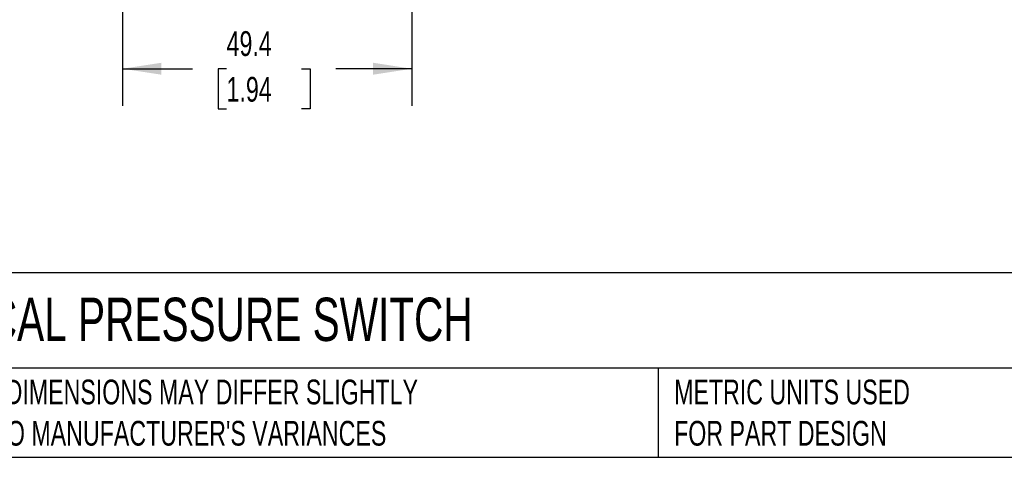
# Model space of a CAD drawing. Header units: millimetres. Extents: x 13 to 546, y 13 to 419.
# Tile 2 of 21: x 102 to 270, y 13 to 88. Entities that reach past the tile are written whole.
import ezdxf

# ---------------------------------------------------------------- set-up
doc = ezdxf.new("R2010")
doc.units = ezdxf.units.MM
doc.header["$LTSCALE"] = 2
doc.linetypes.add('SLD-Solid', pattern=[0])
doc.layers.add('DIMENSIONS', color=140, linetype='SLD-Solid', lineweight=25)
doc.layers.add('TEXT', color=140, linetype='SLD-Solid', lineweight=25)
doc.styles.add('SLDTEXTSTYLE0', font='TXT', dxfattribs={"width": 0.7})
doc.dimstyles.new('SLDDIMSTYLE1', dxfattribs={"dimtxt": 4.316016, "dimasz": 6.604, "dimexe": 0, "dimexo": 0.0625, "dimgap": 1.079004, "dimtad": 0, "dimtih": 1, "dimtoh": 1, "dimdec": 1, "dimrnd": 1e-09, "dimzin": 12, "dimdsep": 46, "dimtxsty": 'SLDTEXTSTYLE0', "dimsah": 1, "dimcen": 0.09, "dimadec": 0, "dimazin": 3, "dimtfac": 1, "dimtdec": 1, "dimtofl": 0, "dimtmove": 0, "dimatfit": 3, "dimfxl": 0, "dimfrac": 2, "dimtolj": 1, "dimtzin": 12, "dimarcsym": 0})

# ---------------------------------------------------------------- blocks, each defined once
blk = doc.blocks.new('_D_6')
at = {"layer": 'DIMENSIONS'}
for p, q in [((119.49, 119.17), (119.49, 103.61)), ((168.89, 119.17), (168.89, 72.8)), ((119.49, 100.56), (119.49, 72.8)), ((119.49, 79.15), (131.4, 79.15)), ((137.25, 79.15), (135.8, 79.15)), ((135.8, 79.15), (135.8, 72.29)), ((150.07, 79.15), (151.52, 79.15)), ((151.52, 79.15), (151.52, 72.29)), ((168.89, 79.15), (155.92, 79.15)), ((135.8, 72.29), (137.25, 72.29)), ((151.52, 72.29), (150.07, 72.29))]:
    blk.add_line(p, q, dxfattribs=at)
for points in [[(119.49, 79.15), (126.1, 78.13), (126.1, 80.17)], [(168.89, 79.15), (162.29, 80.17), (162.29, 78.13)]]:
    blk.add_solid(points, dxfattribs=at)
at = {"layer": 'DIMENSIONS', "char_height": 4.233, "attachment_point": 1, "style": 'SLDTEXTSTYLE0'}
for s, insert in [('49.4', (137.25, 85.57)), ('1.94', (137.25, 77.75))]:
    blk.add_mtext(s, dxfattribs=dict(at, insert=insert))

msp = doc.modelspace()

# ---------------------------------------------------------------- linework, layer by layer
at = {"layer": 'TEXT'}
for p, q in [((546.1, 44.25), (12.7, 44.25)), ((546.1, 27.94), (12.7, 27.94)), ((210.97, 27.94), (210.97, 12.7)), ((12.7, 12.7), (546.1, 12.7))]:
    msp.add_line(p, q, dxfattribs=at)

# ---------------------------------------------------------------- texts
at = {"layer": 'TEXT', "attachment_point": 1, "style": 'SLDTEXTSTYLE0'}
for s, insert, char_height in [('METAL WORK MECHANICAL PRESSURE SWITCH', (15.93, 40), 7.4083), ("PART DIMENSIONS MAY DIFFER SLIGHTLY ^JDUE TO MANUFACTURER'S VARIANCES", (87.83, 25.99), 4.2333), ('METRIC UNITS USED ^JFOR PART DESIGN', (213.71, 25.99), 4.2333)]:
    msp.add_mtext(s, dxfattribs=dict(at, insert=insert, char_height=char_height))

# ---------------------------------------------------------------- dimensions: what is measured, and where the dimension line sits
at = {"layer": 'DIMENSIONS'}
dim = msp.add_linear_dim(base=(168.89, 79.15), p1=(119.49, 121.71), p2=(168.89, 121.71), dimstyle='SLDDIMSTYLE1', dxfattribs=at)
dim.commit()
dim.dimension.update_dxf_attribs({"geometry": '_D_6', "text_midpoint": (143.66, 79.15), "dimtype": 160})

doc.saveas('drawing.dxf')
